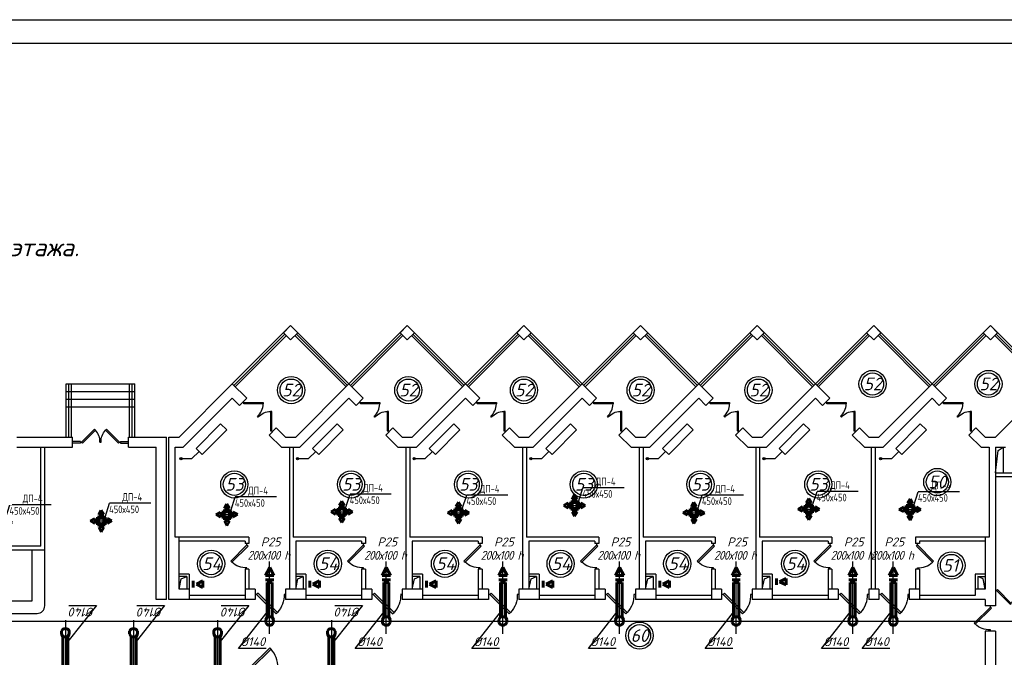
# Model space of a CAD drawing. Header units: millimetres. Extents: x -256102 to 524524, y 9862 to 69256.
# Tile 18 of 33: x -64441 to -35022, y 50207 to 69256. Entities that reach past the tile are written whole.
import ezdxf

# ---------------------------------------------------------------- set-up
doc = ezdxf.new("R2010")
doc.units = ezdxf.units.MM
doc.layers.add('желтые', color=2, linetype='Continuous')
doc.layers.add('Слой1', color=7, linetype='Continuous')
doc.layers.add('Размер', color=8, linetype='Continuous', lineweight=25)
doc.layers.add('Текст', color=7, linetype='Continuous', lineweight=13)
doc.styles.add('GOST 2.304', font='CS_Gost2304.shx')
doc.styles.get("Standard").update_dxf_attribs({"font": 'isocpeui.ttf'})
doc.styles.add('style1', font='isocpeui.ttf', dxfattribs={"height": 80})
doc.styles.add('ГОСТ', font='isocpeur.ttf', dxfattribs={"oblique": 15})

# ---------------------------------------------------------------- blocks, each defined once
blk = doc.blocks.new('jfgjhsdf')
blk.add_hatch(color=1).paths.add_polyline_path([(-593, 731), (-637, 687), (0, 50), (44, 94)])
at = {"color": 1}
for p, q in [((0, 1000), (0, 950)), ((0, 50), (0, 0))]:
    blk.add_line(p, q, dxfattribs=at)
blk.add_lwpolyline([(0, 50), (-637, 687), (-593, 731), (44, 94), (0, 50)], dxfattribs=at)
blk.add_arc((-33, 130), 821, 87.662, 132.9147, dxfattribs=at)
blk = doc.blocks.new('ОВ1')
for p, q in [((-4744, 65038), (-4744, 66898)), ((-5971, 63476), (-4844, 64904)), ((-4744, 64053), (-4744, 65053)), ((-4880, 63476), (-5971, 63476))]:
    blk.add_line(p, q)
at = {"color": 7, "lineweight": 60}
for p, q in [((-4844, 64720), (-4899, 64597)), ((-4899, 64497), (-4899, 64597)), ((-4589, 64597), (-4644, 64720)), ((-4589, 64497), (-4589, 64597))]:
    blk.add_line(p, q, dxfattribs=at)
blk.add_arc((-4744, 64553), 165, 199.7875, 340.2136, dxfattribs=at)
at = {"layer": 'Слой1', "lineweight": 60}
for p, q in [((-4904, 66346), (-4742, 66670)), ((-4580, 66346), (-4742, 66670)), ((-4580, 66346), (-4904, 66346)), ((-4580, 66185), (-4904, 66185)), ((-4844, 64720), (-4844, 66070)), ((-4844, 66070), (-4644, 66070)), ((-4644, 64720), (-4644, 66070)), ((-4844, 64720), (-4644, 64720))]:
    blk.add_line(p, q, dxfattribs=at)
at = {"layer": 'Размер', "color": 2, "lineweight": -3, "insert": (-4789, 67146), "char_height": 350, "attachment_point": 5, "style": 'ГОСТ'}
blk.add_mtext('{\\W0.9;\\T0.9;200х100 h}', dxfattribs=at)
at = {"layer": 'Текст', "color": 2, "linetype": 'Continuous', "lineweight": 25, "char_height": 350, "attachment_point": 5, "style": 'ГОСТ'}
for s, insert in [('Р25', (-4703, 67674)), ('%%C140', (-5411, 63740))]:
    blk.add_mtext(s, dxfattribs=dict(at, insert=insert))
blk = doc.blocks.new('В')
at = {"layer": 'Слой1', "lineweight": 60}
for p, q in [((-6724, 66140), (-6508, 66140)), ((-6724, 65824), (-6616, 66040)), ((-6508, 65824), (-6616, 66040)), ((-6724, 65824), (-6508, 65824))]:
    blk.add_line(p, q, dxfattribs=at)
blk = doc.blocks.new('Решетка')
blk.add_line((-11674, -105678), (-11500, -105129))
at = {"layer": 'желтые', "color": 8}
blk.add_line((-9872, -105129), (-11500, -105129), dxfattribs=at)
at = {"layer": 'желтые', "color": 2, "lineweight": 53}
for p, q in [((-11924, -105578), (-11824, -105404)), ((-11724, -105578), (-11924, -105578)), ((-11824, -105404), (-11724, -105578)), ((-12248, -105828), (-12074, -105728)), ((-12074, -105928), (-12248, -105828)), ((-12074, -105728), (-12074, -105928)), ((-11574, -105728), (-11574, -105928)), ((-11400, -105828), (-11574, -105728)), ((-11574, -105928), (-11400, -105828)), ((-11724, -106078), (-11924, -106078)), ((-11924, -106078), (-11824, -106252)), ((-11824, -106252), (-11724, -106078))]:
    blk.add_line(p, q, dxfattribs=at)
at = {"layer": 'желтые', "color": 251}
for p, q in [((-11824, -105678), (-11824, -105578)), ((-12074, -105828), (-11574, -105828))]:
    blk.add_line(p, q, dxfattribs=at)
at = {"layer": 'желтые', "color": 8, "lineweight": 60}
for p, q in [((-11674, -105678), (-11974, -105678)), ((-11974, -105678), (-11974, -105978)), ((-11974, -105978), (-11674, -105978)), ((-11674, -105978), (-11674, -105678))]:
    blk.add_line(p, q, dxfattribs=at)
at = {"layer": 'Слой1', "lineweight": 50}
blk.add_circle((-11824, -105828), 100, dxfattribs=at)
at = {"layer": 'Текст', "style": 'GOST 2.304'}
for s, p in [('ДП-4', (-10988, -105031)), ('450х450', (-11512, -105521))]:
    blk.add_text(s, height=300, dxfattribs=at).set_placement(p)

msp = doc.modelspace()

# ---------------------------------------------------------------- hatches: boundary and pattern name
h = msp.add_hatch(color=256)
h.dxf.hatch_style = 1
edge = h.paths.add_edge_path()
edge.add_arc((-59623.5, 56144.1), 32.8, 0, 360)
h = msp.add_hatch(color=256)
h.dxf.hatch_style = 1
edge = h.paths.add_edge_path()
edge.add_arc((-56139, 56144.1), 32.8, 0, 360)
h = msp.add_hatch(color=256)
h.dxf.hatch_style = 1
edge = h.paths.add_edge_path()
edge.add_arc((-52654.5, 56144.1), 32.8, 0, 360)
h = msp.add_hatch(color=256)
h.dxf.hatch_style = 1
edge = h.paths.add_edge_path()
edge.add_arc((-49170, 56144.1), 32.8, 0, 360)
h = msp.add_hatch(color=256)
h.dxf.hatch_style = 1
edge = h.paths.add_edge_path()
edge.add_arc((-45685.5, 56144.1), 32.8, 0, 360)
h = msp.add_hatch(color=256)
h.dxf.hatch_style = 1
edge = h.paths.add_edge_path()
edge.add_arc((-42201, 56144.1), 32.8, 0, 360)
h = msp.add_hatch(color=256)
h.dxf.hatch_style = 1
edge = h.paths.add_edge_path()
edge.add_arc((-38716.5, 56144.1), 32.8, 0, 360)

# ---------------------------------------------------------------- linework, layer by layer
for p, q in [((-58087.6, 58374.7), (-56345.4, 60116.9)), ((-54603.1, 58374.7), (-56345.4, 60116.9)), ((-54603.1, 58374.7), (-52860.9, 60116.9)), ((-51118.6, 58374.7), (-52860.9, 60116.9)), ((-51118.6, 58374.7), (-49376.4, 60116.9)), ((-47634.1, 58374.7), (-49376.4, 60116.9)), ((-47634.1, 58374.7), (-45891.9, 60116.9)), ((-44149.6, 58374.7), (-45891.9, 60116.9)), ((-44149.6, 58374.7), (-42407.4, 60116.9)), ((-40665.1, 58374.7), (-42407.4, 60116.9)), ((-40665.1, 58374.7), (-38922.9, 60116.9)), ((-37180.6, 58374.7), (-38922.9, 60116.9)), ((-37180.6, 58374.7), (-35438.4, 60116.9)), ((-33696.1, 58374.7), (-35438.4, 60116.9)), ((-63049.3, 56783.9), (-63049.3, 58374.7)), ((-63049.3, 58374.7), (-61004, 58374.7)), ((-61004, 56783.9), (-61004, 58374.7)), ((-63049.3, 58147.4), (-61004, 58147.4)), ((-63049.3, 57920.2), (-61004, 57920.2)), ((-63049.3, 57692.9), (-61004, 57692.9)), ((-64922.3, 51290.1), (-33653.8, 51290.1))]:
    msp.add_line(p, q)
at = {"color": 1}
for p, q in [((-58044.8, 58331.8), (-56516.8, 59859.8)), ((-58001.9, 58289), (-56473.9, 59817)), ((-54688.8, 58289), (-56216.8, 59817)), ((-54646, 58331.8), (-56174, 59859.8)), ((-54560.3, 58331.8), (-53032.3, 59859.8)), ((-54517.4, 58289), (-52989.4, 59817)), ((-51204.3, 58289), (-52732.3, 59817)), ((-51161.5, 58331.8), (-52689.5, 59859.8)), ((-51075.8, 58331.8), (-49547.8, 59859.8)), ((-51032.9, 58289), (-49504.9, 59817)), ((-47719.8, 58289), (-49247.8, 59817)), ((-47677, 58331.8), (-49205, 59859.8)), ((-47591.3, 58331.8), (-46063.3, 59859.8)), ((-47548.4, 58289), (-46020.4, 59817)), ((-44235.3, 58289), (-45763.3, 59817)), ((-44192.5, 58331.8), (-45720.5, 59859.8)), ((-44106.8, 58331.8), (-42578.8, 59859.8)), ((-44063.9, 58289), (-42535.9, 59817)), ((-40750.8, 58289), (-42278.8, 59817)), ((-40708, 58331.8), (-42236, 59859.8)), ((-40622.3, 58331.8), (-39094.3, 59859.8)), ((-40579.4, 58289), (-39051.4, 59817)), ((-37266.3, 58289), (-38794.3, 59817)), ((-37223.5, 58331.8), (-38751.5, 59859.8)), ((-37137.8, 58331.8), (-35609.8, 59859.8)), ((-37094.9, 58289), (-35566.9, 59817)), ((-33781.8, 58289), (-35309.8, 59817)), ((-33739, 58331.8), (-35267, 59859.8)), ((-62973.5, 56783.9), (-62973.5, 58374.7)), ((-62897.8, 56783.9), (-62897.8, 58374.7)), ((-61155.5, 56783.9), (-61155.5, 58374.7)), ((-61079.8, 56783.9), (-61079.8, 58374.7)), ((-62626.6, 56659.1), (-62859.9, 56659.1)), ((-62626.6, 56605.8), (-62859.9, 56605.8)), ((-62626.6, 56659.1), (-62626.6, 56605.8)), ((-61426.7, 56659.1), (-61193.4, 56659.1)), ((-61426.7, 56659.1), (-61426.7, 56605.8)), ((-61426.7, 56605.8), (-61193.4, 56605.8))]:
    msp.add_line(p, q, dxfattribs=at)
at = {"lineweight": 30}
for p, q in [((-59678.4, 56783.9), (-58087.6, 58374.7)), ((-57659.1, 57946.2), (-58087.6, 58374.7)), ((-56193.9, 56783.9), (-54603.1, 58374.7)), ((-54174.6, 57946.2), (-54603.1, 58374.7)), ((-52709.4, 56783.9), (-51118.6, 58374.7)), ((-50690.1, 57946.2), (-51118.6, 58374.7)), ((-49224.9, 56783.9), (-47634.1, 58374.7)), ((-47205.6, 57946.2), (-47634.1, 58374.7)), ((-45740.4, 56783.9), (-44149.6, 58374.7)), ((-43721.1, 57946.2), (-44149.6, 58374.7)), ((-42255.9, 56783.9), (-40665.1, 58374.7)), ((-40236.6, 57946.2), (-40665.1, 58374.7)), ((-38771.4, 56783.9), (-37180.6, 58374.7)), ((-36752.1, 57946.2), (-37180.6, 58374.7)), ((-35286.9, 56783.9), (-33696.1, 58374.7)), ((-59552.9, 56480.9), (-58087.6, 57946.2)), ((-57873.4, 57731.9), (-58087.6, 57946.2)), ((-57873.4, 57731.9), (-57659.1, 57946.2)), ((-56068.4, 56480.9), (-54603.1, 57946.2)), ((-54388.9, 57731.9), (-54603.1, 57946.2)), ((-54388.9, 57731.9), (-54174.6, 57946.2)), ((-52583.9, 56480.9), (-51118.6, 57946.2)), ((-50904.4, 57731.9), (-51118.6, 57946.2)), ((-50904.4, 57731.9), (-50690.1, 57946.2)), ((-49099.4, 56480.9), (-47634.1, 57946.2)), ((-47419.9, 57731.9), (-47634.1, 57946.2)), ((-47419.9, 57731.9), (-47205.6, 57946.2)), ((-45614.9, 56480.9), (-44149.6, 57946.2)), ((-43935.4, 57731.9), (-44149.6, 57946.2)), ((-43935.4, 57731.9), (-43721.1, 57946.2)), ((-42130.4, 56480.9), (-40665.1, 57946.2)), ((-40450.9, 57731.9), (-40665.1, 57946.2)), ((-40450.9, 57731.9), (-40236.6, 57946.2)), ((-38645.9, 56480.9), (-37180.6, 57946.2)), ((-36966.4, 57731.9), (-37180.6, 57946.2)), ((-36966.4, 57731.9), (-36752.1, 57946.2)), ((-64526.4, 56783.9), (-62859.9, 56783.9)), ((-62859.9, 56480.9), (-62859.9, 56783.9)), ((-61193.4, 56480.9), (-61193.4, 56783.9)), ((-61193.4, 56783.9), (-60057.1, 56783.9)), ((-60057.1, 51935.9), (-60057.1, 56783.9)), ((-59981.4, 51935.9), (-59981.4, 56783.9)), ((-59981.4, 56783.9), (-59678.4, 56783.9)), ((-56989.6, 56848.1), (-56775.3, 57062.4)), ((-56622.4, 56480.9), (-56989.6, 56848.1)), ((-56496.9, 56783.9), (-56775.3, 57062.4)), ((-56496.9, 56783.9), (-56193.9, 56783.9)), ((-53505.1, 56848.1), (-53290.8, 57062.4)), ((-53137.9, 56480.9), (-53505.1, 56848.1)), ((-53012.4, 56783.9), (-53290.8, 57062.4)), ((-53012.4, 56783.9), (-52709.4, 56783.9)), ((-50020.6, 56848.1), (-49806.3, 57062.4)), ((-49653.4, 56480.9), (-50020.6, 56848.1)), ((-49527.9, 56783.9), (-49806.3, 57062.4)), ((-49527.9, 56783.9), (-49224.9, 56783.9)), ((-46536.1, 56848.1), (-46321.8, 57062.4)), ((-46168.9, 56480.9), (-46536.1, 56848.1)), ((-46043.4, 56783.9), (-46321.8, 57062.4)), ((-46043.4, 56783.9), (-45740.4, 56783.9)), ((-43051.6, 56848.1), (-42837.3, 57062.4)), ((-42684.4, 56480.9), (-43051.6, 56848.1)), ((-42558.9, 56783.9), (-42837.3, 57062.4)), ((-42558.9, 56783.9), (-42255.9, 56783.9)), ((-39567.1, 56848.1), (-39352.8, 57062.4)), ((-39199.9, 56480.9), (-39567.1, 56848.1)), ((-39074.4, 56783.9), (-39352.8, 57062.4)), ((-39074.4, 56783.9), (-38771.4, 56783.9)), ((-36082.6, 56848.1), (-35868.3, 57062.4)), ((-35715.4, 56480.9), (-36082.6, 56848.1)), ((-35589.9, 56783.9), (-35868.3, 57062.4)), ((-35589.9, 56783.9), (-35286.9, 56783.9)), ((-64526.4, 56480.9), (-62859.9, 56480.9)), ((-63806.8, 53526.7), (-63806.8, 56480.9)), ((-63693.1, 53413.1), (-63693.1, 56480.9)), ((-61193.4, 56480.9), (-60360.1, 56480.9)), ((-60360.1, 51935.9), (-60360.1, 56480.9)), ((-59792, 53791.8), (-59792, 56480.9)), ((-59792, 56480.9), (-59552.9, 56480.9)), ((-59294.3, 56144.1), (-59080, 56358.4)), ((-56622.4, 56480.9), (-56068.4, 56480.9)), ((-56383.3, 56480.9), (-56383.3, 52238.9)), ((-56269.6, 56480.9), (-56269.6, 53791.8)), ((-55809.8, 56144.1), (-55595.5, 56358.4)), ((-53137.9, 56480.9), (-52583.9, 56480.9)), ((-52898.8, 56480.9), (-52898.8, 52238.9)), ((-52785.1, 56480.9), (-52785.1, 53791.8)), ((-52325.3, 56144.1), (-52111, 56358.4)), ((-49653.4, 56480.9), (-49099.4, 56480.9)), ((-49414.3, 56480.9), (-49414.3, 52238.9)), ((-49300.6, 56480.9), (-49300.6, 53791.8)), ((-48840.8, 56144.1), (-48626.5, 56358.4)), ((-46168.9, 56480.9), (-45614.9, 56480.9)), ((-45929.8, 56480.9), (-45929.8, 52238.9)), ((-45816.1, 56480.9), (-45816.1, 53791.8)), ((-45356.3, 56144.1), (-45142, 56358.4)), ((-42684.4, 56480.9), (-42130.4, 56480.9)), ((-42445.3, 56480.9), (-42445.3, 52238.9)), ((-42331.6, 56480.9), (-42331.6, 53791.8)), ((-41871.8, 56144.1), (-41657.5, 56358.4)), ((-39199.9, 56480.9), (-38645.9, 56480.9)), ((-38998.6, 56480.9), (-38998.6, 52238.9)), ((-38885, 56480.9), (-38885, 52238.9)), ((-38387.3, 56144.1), (-38173, 56358.4)), ((-35715.4, 56480.9), (-35476.3, 56480.9)), ((-35476.3, 56480.9), (-35476.3, 53791.8)), ((-35286.9, 56480.9), (-35286.9, 51746.6)), ((-35286.9, 56480.9), (-34983.9, 56480.9)), ((-35059.6, 56480.9), (-35059.6, 55723.4)), ((-59623.5, 56144.1), (-59294.3, 56144.1)), ((-56139, 56144.1), (-55809.8, 56144.1)), ((-52654.5, 56144.1), (-52325.3, 56144.1)), ((-49170, 56144.1), (-48840.8, 56144.1)), ((-45685.5, 56144.1), (-45356.3, 56144.1)), ((-42201, 56144.1), (-41871.8, 56144.1)), ((-38716.5, 56144.1), (-38387.3, 56144.1)), ((-35286.9, 55723.4), (-33847.6, 55723.4)), ((-35286.9, 55609.8), (-33847.6, 55609.8)), ((-57595.3, 53791.8), (-59792, 53791.8)), ((-59678.4, 52238.9), (-59678.4, 53791.8)), ((-57708.9, 53678.2), (-59678.4, 53678.2)), ((-57708.9, 53678.2), (-57708.9, 53602.4)), ((-57595.3, 53602.4), (-57708.9, 53602.4)), ((-57595.3, 53791.8), (-57595.3, 53602.4)), ((-54110.8, 53791.8), (-56269.6, 53791.8)), ((-56193.9, 53678.2), (-56193.9, 52238.9)), ((-54224.4, 53678.2), (-56193.9, 53678.2)), ((-54224.4, 53678.2), (-54224.4, 53602.4)), ((-54110.8, 53602.4), (-54224.4, 53602.4)), ((-54110.8, 53791.8), (-54110.8, 53602.4)), ((-50626.3, 53791.8), (-52785.1, 53791.8)), ((-52709.4, 53678.2), (-52709.4, 52238.9)), ((-50739.9, 53678.2), (-52709.4, 53678.2)), ((-50739.9, 53678.2), (-50739.9, 53602.4)), ((-50626.3, 53602.4), (-50739.9, 53602.4)), ((-50626.3, 53791.8), (-50626.3, 53602.4)), ((-47141.8, 53791.8), (-49300.6, 53791.8)), ((-49224.9, 53678.2), (-49224.9, 52238.9)), ((-47255.4, 53678.2), (-49224.9, 53678.2)), ((-47255.4, 53678.2), (-47255.4, 53602.4)), ((-47141.8, 53602.4), (-47255.4, 53602.4)), ((-47141.8, 53791.8), (-47141.8, 53602.4)), ((-43657.3, 53791.8), (-45816.1, 53791.8)), ((-43770.9, 53678.2), (-45740.4, 53678.2)), ((-45740.4, 53678.2), (-45740.4, 52238.9)), ((-43770.9, 53678.2), (-43770.9, 53602.4)), ((-43657.3, 53602.4), (-43770.9, 53602.4)), ((-43657.3, 53791.8), (-43657.3, 53602.4)), ((-40172.8, 53791.8), (-42331.6, 53791.8)), ((-42255.9, 53678.2), (-42255.9, 52238.9)), ((-40286.4, 53678.2), (-42255.9, 53678.2)), ((-40286.4, 53678.2), (-40286.4, 53602.4)), ((-40172.8, 53602.4), (-40286.4, 53602.4)), ((-40172.8, 53791.8), (-40172.8, 53602.4)), ((-37673, 53791.8), (-37673, 53602.4)), ((-35476.3, 53791.8), (-37673, 53791.8)), ((-37559.4, 53602.4), (-37673, 53602.4)), ((-37559.4, 53678.2), (-37559.4, 53602.4)), ((-35589.9, 53678.2), (-37559.4, 53678.2)), ((-35589.9, 53791.8), (-35589.9, 52238.9)), ((-63693.1, 53413.1), (-66268.6, 53413.1)), ((-63806.8, 53526.7), (-66155, 53526.7)), ((-59375.4, 52693.4), (-59678.4, 52693.4)), ((-59375.4, 52693.4), (-59375.4, 51935.9)), ((-57595.3, 52844.9), (-57708.9, 52844.9)), ((-57708.9, 52844.9), (-57708.9, 51935.9)), ((-57595.3, 52844.9), (-57595.3, 52238.9)), ((-55890.9, 52693.4), (-56193.9, 52693.4)), ((-55890.9, 52693.4), (-55890.9, 51935.9)), ((-54224.4, 52844.9), (-54224.4, 51935.9)), ((-54110.8, 52844.9), (-54224.4, 52844.9)), ((-54110.8, 52844.9), (-54110.8, 52238.9)), ((-52406.4, 52693.4), (-52709.4, 52693.4)), ((-52406.4, 52693.4), (-52406.4, 51935.9)), ((-50739.9, 52844.9), (-50739.9, 51935.9)), ((-50626.3, 52844.9), (-50739.9, 52844.9)), ((-50626.3, 52844.9), (-50626.3, 52238.9)), ((-48921.9, 52693.4), (-49224.9, 52693.4)), ((-48921.9, 52693.4), (-48921.9, 51935.9)), ((-47255.4, 52844.9), (-47255.4, 51935.9)), ((-47141.8, 52844.9), (-47255.4, 52844.9)), ((-47141.8, 52844.9), (-47141.8, 52238.9)), ((-45437.4, 52693.4), (-45740.4, 52693.4)), ((-45437.4, 52693.4), (-45437.4, 51935.9)), ((-43657.3, 52844.9), (-43770.9, 52844.9)), ((-43770.9, 52844.9), (-43770.9, 51935.9)), ((-43657.3, 52844.9), (-43657.3, 52238.9)), ((-41952.9, 52693.4), (-42255.9, 52693.4)), ((-41952.9, 52693.4), (-41952.9, 51935.9)), ((-40286.4, 52844.9), (-40286.4, 51935.9)), ((-40172.8, 52844.9), (-40286.4, 52844.9)), ((-40172.8, 52844.9), (-40172.8, 52238.9)), ((-37559.4, 52844.9), (-37673, 52844.9)), ((-37673, 52844.9), (-37673, 52238.9)), ((-37559.4, 52844.9), (-37559.4, 51935.9)), ((-35589.9, 52693.4), (-35892.9, 52693.4)), ((-35892.9, 52693.4), (-35892.9, 52049.6)), ((-59451.1, 52617.7), (-59678.4, 52617.7)), ((-59451.1, 52617.7), (-59451.1, 52238.9)), ((-55966.6, 52617.7), (-56193.9, 52617.7)), ((-55966.6, 52617.7), (-55966.6, 52238.9)), ((-52482.1, 52617.7), (-52709.4, 52617.7)), ((-52482.1, 52617.7), (-52482.1, 52238.9)), ((-48997.6, 52617.7), (-49224.9, 52617.7)), ((-48997.6, 52617.7), (-48997.6, 52238.9)), ((-45513.1, 52617.7), (-45740.4, 52617.7)), ((-45513.1, 52617.7), (-45513.1, 52238.9)), ((-42028.6, 52617.7), (-42255.9, 52617.7)), ((-42028.6, 52617.7), (-42028.6, 52238.9)), ((-35817.1, 52617.7), (-35589.9, 52617.7)), ((-35817.1, 52617.7), (-35817.1, 52238.9)), ((-59375.4, 52238.9), (-59678.4, 52238.9)), ((-57405.9, 52238.9), (-57708.9, 52238.9)), ((-57405.9, 52238.9), (-57405.9, 51935.9)), ((-56496.9, 52238.9), (-56496.9, 51935.9)), ((-55890.9, 52238.9), (-56496.9, 52238.9)), ((-53921.4, 52238.9), (-54224.4, 52238.9)), ((-53921.4, 52238.9), (-53921.4, 51935.9)), ((-53012.4, 52238.9), (-53012.4, 51935.9)), ((-52406.4, 52238.9), (-53012.4, 52238.9)), ((-50436.9, 52238.9), (-50739.9, 52238.9)), ((-50436.9, 52238.9), (-50436.9, 51935.9)), ((-49527.9, 52238.9), (-49527.9, 51935.9)), ((-48921.9, 52238.9), (-49527.9, 52238.9)), ((-46952.4, 52238.9), (-47255.4, 52238.9)), ((-46952.4, 52238.9), (-46952.4, 51935.9)), ((-45437.4, 52238.9), (-46043.4, 52238.9)), ((-46043.4, 52238.9), (-46043.4, 51935.9)), ((-43467.9, 52238.9), (-43770.9, 52238.9)), ((-43467.9, 52238.9), (-43467.9, 51935.9)), ((-42558.9, 52238.9), (-42558.9, 51935.9)), ((-41952.9, 52238.9), (-42558.9, 52238.9)), ((-39983.4, 52238.9), (-40286.4, 52238.9)), ((-39983.4, 52238.9), (-39983.4, 51935.9)), ((-38771.4, 52238.9), (-39074.4, 52238.9)), ((-39074.4, 52238.9), (-39074.4, 51935.9)), ((-38771.4, 52238.9), (-38771.4, 51935.9)), ((-37559.4, 52238.9), (-37862.4, 52238.9)), ((-37862.4, 52238.9), (-37862.4, 51935.9)), ((-35589.9, 52238.9), (-35892.9, 52238.9)), ((-60057.1, 51935.9), (-60360.1, 51935.9)), ((-57405.9, 51935.9), (-59981.4, 51935.9)), ((-57708.9, 52049.6), (-59375.4, 52049.6)), ((-53921.4, 51935.9), (-56496.9, 51935.9)), ((-54224.4, 52049.6), (-55890.9, 52049.6)), ((-50436.9, 51935.9), (-53012.4, 51935.9)), ((-50739.9, 52049.6), (-52406.4, 52049.6)), ((-46952.4, 51935.9), (-49527.9, 51935.9)), ((-47255.4, 52049.6), (-48921.9, 52049.6)), ((-43467.9, 51935.9), (-46043.4, 51935.9)), ((-43770.9, 52049.6), (-45437.4, 52049.6)), ((-39983.4, 51935.9), (-42558.9, 51935.9)), ((-40286.4, 52049.6), (-41952.9, 52049.6)), ((-38771.4, 51935.9), (-39074.4, 51935.9)), ((-35589.9, 51935.9), (-37862.4, 51935.9)), ((-35892.9, 52049.6), (-37559.4, 52049.6)), ((-35589.9, 51935.9), (-35589.9, 51746.6)), ((-35286.9, 51746.6), (-35589.9, 51746.6)), ((-35589.9, 50989.1), (-35589.9, 45421.4)), ((-35286.9, 50989.1), (-35589.9, 50989.1)), ((-35286.9, 50989.1), (-35286.9, 45421.4))]:
    msp.add_line(p, q, dxfattribs=at)
at = {"color": 6}
for p, q in [((-64071.9, 51898.1), (-64071.9, 53413.1)), ((-63693.1, 51746.6), (-63693.1, 53413.1)), ((-65889.9, 51898.1), (-64071.9, 51898.1)), ((-66041.4, 51519.3), (-63920.4, 51519.3))]:
    msp.add_line(p, q, dxfattribs=at)
for points in [[(-102870.6, 69255.7), (-18879, 69255.7), (-18879, 9861.7), (-102870.6, 9861.7), (-102870.6, 69255.7)], [(-35286.9, 55723.4), (-35204.2, 56383.8), (-35059.6, 56480.9)], [(-59678.4, 52238.9), (-59611.6, 52550.8), (-59451.1, 52617.7)], [(-56193.9, 52238.9), (-56127.1, 52550.8), (-55966.6, 52617.7)], [(-52709.4, 52238.9), (-52642.6, 52550.8), (-52482.1, 52617.7)], [(-49224.9, 52238.9), (-49158.1, 52550.8), (-48997.6, 52617.7)], [(-45740.4, 52238.9), (-45673.6, 52550.8), (-45513.1, 52617.7)], [(-42255.9, 52238.9), (-42189.1, 52550.8), (-42028.6, 52617.7)], [(-35589.9, 52238.9), (-35656.7, 52550.8), (-35817.1, 52617.7)]]:
    msp.add_lwpolyline(points)
msp.add_lwpolyline([(-100870.8, 68555.8), (-19578.9, 68555.8), (-19578.9, 10561.6), (-100870.8, 10561.6)], close=True)
at = {"lineweight": 30}
for points in [[(-56559.6, 59902.7), (-56345.4, 60116.9), (-56131.1, 59902.7), (-56345.4, 59688.4)], [(-53075.1, 59902.7), (-52860.9, 60116.9), (-52646.6, 59902.7), (-52860.9, 59688.4)], [(-49590.6, 59902.7), (-49376.4, 60116.9), (-49162.1, 59902.7), (-49376.4, 59688.4)], [(-46106.1, 59902.7), (-45891.9, 60116.9), (-45677.6, 59902.7), (-45891.9, 59688.4)], [(-42621.6, 59902.7), (-42407.4, 60116.9), (-42193.1, 59902.7), (-42407.4, 59688.4)], [(-39137.1, 59902.7), (-38922.9, 60116.9), (-38708.6, 59902.7), (-38922.9, 59688.4)], [(-35652.6, 59902.7), (-35438.4, 60116.9), (-35224.1, 59902.7), (-35438.4, 59688.4)], [(-58439.2, 57182.8), (-59171.8, 56450.2), (-58988.2, 56266.6), (-58255.6, 56999.2)], [(-54954.7, 57182.8), (-55687.3, 56450.2), (-55503.7, 56266.6), (-54771.1, 56999.2)], [(-51470.2, 57182.8), (-52202.8, 56450.2), (-52019.2, 56266.6), (-51286.6, 56999.2)], [(-47985.7, 57182.8), (-48718.3, 56450.2), (-48534.7, 56266.6), (-47802.1, 56999.2)], [(-44501.2, 57182.8), (-45233.8, 56450.2), (-45050.2, 56266.6), (-44317.6, 56999.2)], [(-41016.7, 57182.8), (-41749.3, 56450.2), (-41565.7, 56266.6), (-40833.1, 56999.2)], [(-37532.2, 57182.8), (-38264.8, 56450.2), (-38081.2, 56266.6), (-37348.6, 56999.2)]]:
    msp.add_lwpolyline(points, close=True, dxfattribs=at)
at = {"color": 1}
for centre, radius in [((-56329.6, 58190.5), 406.8), ((-52829.3, 58190.5), 406.8), ((-49373.4, 58190.5), 406.8), ((-45888.2, 58190.5), 406.8), ((-42368.1, 58190.5), 406.8), ((-38958.3, 58372.9), 406.8), ((-38958.3, 58372.9), 331), ((-35495.9, 58372.9), 406.8), ((-35495.9, 58372.9), 331), ((-56329.6, 58190.5), 331), ((-52829.3, 58190.5), 331), ((-49373.4, 58190.5), 331), ((-45888.2, 58190.5), 331), ((-42368.1, 58190.5), 331), ((-58027.8, 55373.4), 406.8), ((-58027.8, 55373.4), 331), ((-54541.2, 55373.4), 406.8), ((-54541.2, 55373.4), 331), ((-51041, 55373.4), 406.8), ((-51041, 55373.4), 331), ((-47585.1, 55373.4), 406.8), ((-47585.1, 55373.4), 331), ((-44099.9, 55373.4), 406.8), ((-44099.9, 55373.4), 331), ((-40579.8, 55373.4), 406.8), ((-40579.8, 55373.4), 331), ((-37023.9, 55444.6), 406.8), ((-37023.9, 55444.6), 331), ((-58721.3, 53002.9), 406.8), ((-58721.3, 53002.9), 331), ((-55234.7, 53002.9), 406.8), ((-55234.7, 53002.9), 331), ((-51734.4, 53002.9), 406.8), ((-51734.4, 53002.9), 331), ((-48278.6, 53002.9), 406.8), ((-48278.6, 53002.9), 331), ((-44793.3, 53002.9), 406.8), ((-44793.3, 53002.9), 331), ((-41273.3, 53002.9), 406.8), ((-41273.3, 53002.9), 331), ((-36601.2, 52949.7), 406.8), ((-36601.2, 52949.7), 331), ((-45920.6, 50855.3), 406.8), ((-45920.6, 50855.3), 331)]:
    msp.add_circle(centre, radius, dxfattribs=at)
for centre in [(-59623.5, 56144.1), (-56139, 56144.1), (-52654.5, 56144.1), (-49170, 56144.1), (-45685.5, 56144.1), (-42201, 56144.1), (-38716.5, 56144.1)]:
    msp.add_circle(centre, 32.8)
at = {"color": 6}
msp.add_arc((-63920.4, 51746.6), 227.2, 270, 0, dxfattribs=at)

# ---------------------------------------------------------------- block references
for name, p, xscale, yscale, zscale, rotation in [('jfgjhsdf', (-57766.2, 57839), 0.6409615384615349, 0.6409615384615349, 0.6409615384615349, 225.0000000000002), ('jfgjhsdf', (-54281.7, 57839), 0.6409615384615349, 0.6409615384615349, 0.6409615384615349, 225.0000000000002), ('jfgjhsdf', (-50797.2, 57839), 0.6409615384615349, 0.6409615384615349, 0.6409615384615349, 225.0000000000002), ('jfgjhsdf', (-47312.7, 57839), 0.6409615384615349, 0.6409615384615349, 0.6409615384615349, 225.0000000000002), ('jfgjhsdf', (-43828.2, 57839), 0.6409615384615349, 0.6409615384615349, 0.6409615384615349, 225.0000000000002), ('jfgjhsdf', (-40343.7, 57839), 0.6409615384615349, 0.6409615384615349, 0.6409615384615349, 225.0000000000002), ('jfgjhsdf', (-36859.2, 57839), 0.6409615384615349, 0.6409615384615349, 0.6409615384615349, 225.0000000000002), ('jfgjhsdf', (-56882.5, 56955.2), -0.6409615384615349, 0.6409615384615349, 0.6409615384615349, 45.00000000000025), ('jfgjhsdf', (-53398, 56955.2), -0.6409615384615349, 0.6409615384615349, 0.6409615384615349, 45.00000000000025), ('jfgjhsdf', (-49913.5, 56955.2), -0.6409615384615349, 0.6409615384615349, 0.6409615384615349, 45.00000000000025), ('jfgjhsdf', (-46429, 56955.2), -0.6409615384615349, 0.6409615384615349, 0.6409615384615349, 45.00000000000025), ('jfgjhsdf', (-42944.5, 56955.2), -0.6409615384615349, 0.6409615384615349, 0.6409615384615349, 45.00000000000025), ('jfgjhsdf', (-39460, 56955.2), -0.6409615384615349, 0.6409615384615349, 0.6409615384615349, 45.00000000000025), ('jfgjhsdf', (-35975.5, 56955.2), -0.6409615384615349, 0.6409615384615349, 0.6409615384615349, 45.00000000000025), ('jfgjhsdf', (-62626.6, 56632.4), 0.6153230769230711, 0.6153230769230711, 0.6153230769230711, 270), ('jfgjhsdf', (-61426.7, 56632.4), -0.6153230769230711, 0.6153230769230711, 0.6153230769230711, 90), ('jfgjhsdf', (-57652.1, 53602.4), -0.7575, 0.7575, 0.7575, 180), ('jfgjhsdf', (-54167.6, 53602.4), -0.7575, 0.7575, 0.7575, 180), ('jfgjhsdf', (-50683.1, 53602.4), -0.7575, 0.7575, 0.7575, 180), ('jfgjhsdf', (-47198.6, 53602.4), -0.7575, 0.7575, 0.7575, 180), ('jfgjhsdf', (-43714.1, 53602.4), -0.7575, 0.7575, 0.7575, 180), ('jfgjhsdf', (-40229.6, 53602.4), -0.7575, 0.7575, 0.7575, 180), ('jfgjhsdf', (-37616.2, 53602.4), 0.7575, 0.7575, 0.7575, 180), ('В', (868.4, 58404.8), 0.9089999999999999, 0.9089999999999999, 0.9089999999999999, 90), ('В', (4352.9, 58404.8), 0.9089999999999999, 0.9089999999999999, 0.9089999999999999, 90), ('В', (7837.4, 58404.8), 0.9089999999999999, 0.9089999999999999, 0.9089999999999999, 90), ('В', (11321.9, 58404.8), 0.9089999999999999, 0.9089999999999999, 0.9089999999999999, 90), ('В', (14806.4, 58404.8), 0.9089999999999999, 0.9089999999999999, 0.9089999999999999, 90), ('В', (18290.9, 58480.5), 0.9089999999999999, 0.9089999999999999, 0.9089999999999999, 90), ('jfgjhsdf', (-57405.9, 52087.4), -0.9089999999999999, 0.9089999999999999, 0.9089999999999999, 270), ('jfgjhsdf', (-53921.4, 52087.4), -0.9089999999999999, 0.9089999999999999, 0.9089999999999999, 270), ('jfgjhsdf', (-50436.9, 52087.4), -0.9089999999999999, 0.9089999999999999, 0.9089999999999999, 270), ('jfgjhsdf', (-46952.4, 52087.4), -0.9089999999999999, 0.9089999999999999, 0.9089999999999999, 270), ('jfgjhsdf', (-43467.9, 52087.4), -0.9089999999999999, 0.9089999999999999, 0.9089999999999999, 270), ('jfgjhsdf', (-39983.4, 52087.4), -0.9089999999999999, 0.9089999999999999, 0.9089999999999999, 270), ('jfgjhsdf', (-38771.4, 52087.4), -0.9089999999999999, 0.9089999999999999, 0.9089999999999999, 270), ('jfgjhsdf', (-35286.9, 52201.1), -0.6438749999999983, 0.6438749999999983, 0.6438749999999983, 270), ('ОВ1', (-66670.1, 99840.7), 0.7575, 0.7575, 0.7575, 180.0000000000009), ('ОВ1', (-64632.9, 99840.7), 0.7575, 0.7575, 0.7575, 180.0000000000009), ('ОВ1', (-62119.8, 99840.7), 0.7575, 0.7575, 0.7575, 180.0000000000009), ('ОВ1', (-58722.7, 99840.7), 0.7575, 0.7575, 0.7575, 180.0000000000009), ('jfgjhsdf', (-35438.4, 51746.6), -0.7574999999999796, 0.7574999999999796, 0.7574999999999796, 180), ('jfgjhsdf', (-57595.3, 49909.6), 0.9089999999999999, 0.9089999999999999, 0.9089999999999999, 270)]:
    msp.add_blockref(name, p, dxfattribs=dict(xscale=xscale, yscale=yscale, zscale=zscale, rotation=rotation))
at = {"xscale": 0.7575, "yscale": 0.7575, "zscale": 0.7575}
for name, p in [('Решетка', (-45859, 134717.4)), ('Решетка', (-42373.3, 134690.2)), ('Решетка', (-38904.8, 134908)), ('Решетка', (-35337.4, 134690.2)), ('Решетка', (-31906.1, 134799.1)), ('Решетка', (-28882.7, 134790.2)), ('Решетка', (-56025.8, 134401.5)), ('Решетка', (-53048.3, 134445.2)), ('Решетка', (-49290.3, 134635.8)), ('ОВ1', (-53378.8, 2391.5)), ('ОВ1', (-49894.3, 2391.5)), ('ОВ1', (-46409.8, 2391.5)), ('ОВ1', (-42925.3, 2391.5)), ('ОВ1', (-39440.8, 2391.5)), ('ОВ1', (-35956.3, 2391.5)), ('ОВ1', (-34744.3, 2391.5))]:
    msp.add_blockref(name, p, dxfattribs=at)

# ---------------------------------------------------------------- texts
at = {"style": 'style1'}
msp.add_text('План 1-го этажа.', height=539.362, dxfattribs=at).set_placement((-68453.4, 62188.7))
at = {"color": 1}
for s, p in [('52', (-39225, 58185)), ('52', (-35762.7, 58185)), ('52', (-56596.3, 58002.6)), ('52', (-53096, 58002.6)), ('52', (-49640.2, 58002.6)), ('52', (-46154.9, 58002.6)), ('52', (-42634.9, 58002.6)), ('50', (-37290.6, 55256.8)), ('53', (-58294.6, 55185.5)), ('53', (-54808, 55185.5)), ('53', (-51307.7, 55185.5)), ('53', (-47851.8, 55185.5)), ('53', (-44366.6, 55185.5)), ('53', (-40846.6, 55185.5)), ('54', (-58988.1, 52815)), ('54', (-55501.5, 52815)), ('54', (-52001.2, 52815)), ('54', (-48545.3, 52815)), ('54', (-45060.1, 52815)), ('54', (-41540.1, 52815)), ('51', (-36867.9, 52761.8)), ('60', (-46187.4, 50667.4))]:
    msp.add_text(s, height=378.75, dxfattribs=at).set_placement(p)

doc.saveas('drawing.dxf')
